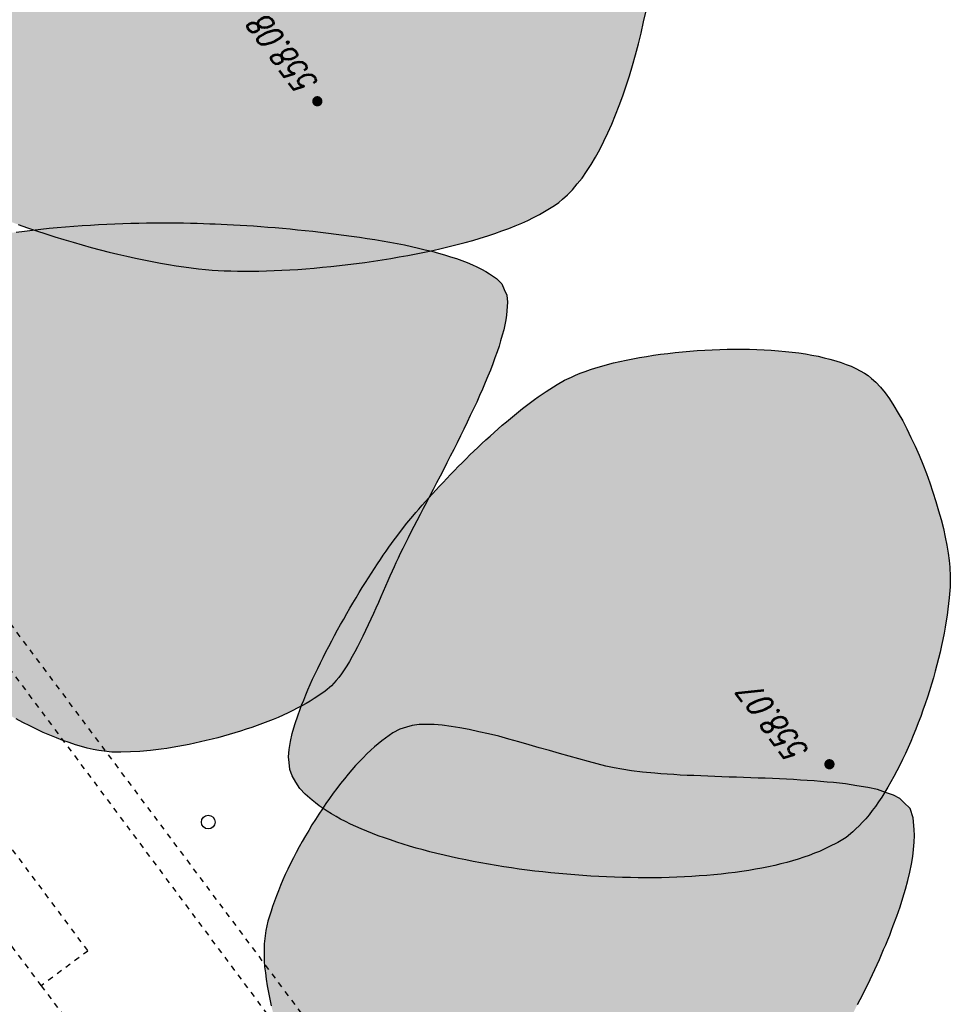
# Model space of a CAD drawing. Header units: metres. Extents: x 2 to 485, y 6 to 594.
# Tile 17 of 176: x 163 to 180, y 171 to 190. Entities that reach past the tile are written whole.
import ezdxf
from ezdxf.enums import TextEntityAlignment as Align

# ---------------------------------------------------------------- set-up
doc = ezdxf.new("R2010")
doc.units = ezdxf.units.M
doc.header["$LTSCALE"] = 0.0125
doc.linetypes.add('260241_A_bea$0$PUNKTIERT', pattern=[0.2, 0, -0.2])
for name, color, linetype in [('260241_A_bea$0$B25_EINFASS_GEPKT', 7, '260241_A_bea$0$PUNKTIERT'), ('260241_A_bea$0$B30_BEWSYM', 3, 'Continuous'), ('260241_A_bea$0$B31_BEWLIN', 3, 'Continuous'), ('260241_A_bea$0$B53_HAUPTHOEHEN', 4, 'Continuous'), ('260241_A_bea$0$B54_HOEHEN', 253, 'Continuous')]:
    doc.layers.add(name, color=color, linetype=linetype)
doc.layers.add('260241_A_bea$0$f_fill_baum', color=86, linetype='Continuous', lineweight=18)
doc.styles.add('260241_A_bea$0$ROMANS', font='ROMANS')

# ---------------------------------------------------------------- blocks, each defined once
blk = doc.blocks.new('260241_A_bea$0$HOEHENPKT_ZENTR')
at = {"const_width": 0.75}
blk.add_lwpolyline([(-0.375, 0, 1), (0.375, 0, 1)], format="xyb", close=True, dxfattribs=at)
blk = doc.blocks.new('260241_A_bea$0$Laubbaum_Stamm')
at = {"lineweight": -2}
blk.add_hatch(color=256, dxfattribs=at).paths.add_polyline_path([(0, 0.5, -1), (0, -0.5, -1)], flags=0)

msp = doc.modelspace()

# ---------------------------------------------------------------- hatches: boundary and pattern name
at = {"layer": '260241_A_bea$0$f_fill_baum'}
h = msp.add_hatch(color=256, dxfattribs=at)
h.dxf.hatch_style = 1
h.paths.add_polyline_path([(167.566, 200.47), (167.377, 200.499), (167.173, 200.507), (166.955, 200.495), (166.847, 200.49), (166.735, 200.48), (166.621, 200.465), (166.506, 200.45), (166.388, 200.431), (166.268, 200.407), (166.148, 200.383), (166.025, 200.355), (165.9, 200.323), (165.775, 200.29), (165.647, 200.253), (165.517, 200.212), (165.388, 200.171), (165.257, 200.126), (165.124, 200.078), (164.991, 200.03), (164.857, 199.979), (164.722, 199.924), (164.587, 199.869), (164.45, 199.811), (164.313, 199.749), (164.175, 199.687), (164.036, 199.622), (163.896, 199.553), (163.757, 199.485), (163.617, 199.414), (163.477, 199.34), (163.337, 199.266), (163.197, 199.19), (163.057, 199.111), (162.916, 199.031), (162.776, 198.949), (162.636, 198.864), (162.496, 198.78), (162.357, 198.694), (162.218, 198.606), (162.079, 198.517), (161.941, 198.426), (161.804, 198.333), (161.666, 198.24), (161.529, 198.144), (161.394, 198.047), (161.259, 197.95), (161.126, 197.852), (160.994, 197.752), (160.862, 197.652), (160.732, 197.55), (160.603, 197.447), (160.475, 197.344), (160.349, 197.24), (160.225, 197.135), (160.101, 197.031), (159.98, 196.925), (159.862, 196.819), (159.743, 196.712), (159.626, 196.604), (159.513, 196.495), (159.4, 196.387), (159.29, 196.279), (159.183, 196.17), (159.076, 196.061), (158.973, 195.951), (158.873, 195.841), (158.773, 195.731), (158.676, 195.62), (158.583, 195.51), (158.49, 195.4), (158.401, 195.29), (158.317, 195.18), (158.233, 195.071), (158.154, 194.962), (158.079, 194.853), (158.004, 194.744), (157.933, 194.636), (157.868, 194.528), (157.802, 194.42), (157.741, 194.313), (157.685, 194.206), (157.63, 194.1), (157.58, 193.995), (157.535, 193.891), (157.49, 193.787), (157.451, 193.684), (157.418, 193.582), (157.385, 193.481), (157.358, 193.381), (157.337, 193.282), (157.317, 193.184), (157.303, 193.088), (157.296, 192.994), (157.282, 192.822), (157.286, 192.626), (157.307, 192.412), (157.317, 192.305), (157.331, 192.193), (157.348, 192.078), (157.366, 191.963), (157.387, 191.844), (157.412, 191.722), (157.437, 191.6), (157.465, 191.476), (157.496, 191.349), (157.528, 191.223), (157.563, 191.095), (157.6, 190.966), (157.637, 190.837), (157.677, 190.707), (157.72, 190.576), (157.762, 190.445), (157.806, 190.314), (157.852, 190.183), (157.898, 190.052), (157.946, 189.922), (157.996, 189.794), (158.047, 189.666), (158.099, 189.54), (158.152, 189.416), (158.205, 189.292), (158.26, 189.17), (158.316, 189.051), (158.371, 188.932), (158.428, 188.816), (158.485, 188.704), (158.543, 188.593), (158.601, 188.486), (158.66, 188.384), (158.718, 188.281), (158.777, 188.183), (158.836, 188.091), (158.895, 187.999), (158.954, 187.913), (159.013, 187.834), (159.072, 187.755), (159.131, 187.683), (159.19, 187.619), (159.265, 187.534), (159.35, 187.45), (159.444, 187.367), (159.539, 187.285), (159.642, 187.203), (159.753, 187.122), (159.864, 187.041), (159.982, 186.961), (160.107, 186.882), (160.232, 186.803), (160.364, 186.725), (160.501, 186.649), (160.639, 186.573), (160.782, 186.499), (160.93, 186.426), (161.077, 186.353), (161.229, 186.282), (161.385, 186.212), (161.541, 186.143), (161.7, 186.076), (161.862, 186.011), (162.025, 185.946), (162.19, 185.883), (162.356, 185.823), (162.522, 185.762), (162.689, 185.704), (162.857, 185.648), (163.024, 185.592), (163.192, 185.539), (163.359, 185.488), (163.526, 185.437), (163.693, 185.389), (163.858, 185.344), (164.023, 185.3), (164.186, 185.259), (164.347, 185.221), (164.507, 185.182), (164.665, 185.147), (164.819, 185.115), (164.973, 185.083), (165.123, 185.055), (165.268, 185.031), (165.413, 185.007), (165.553, 184.986), (165.687, 184.969), (165.821, 184.952), (165.949, 184.938), (166.07, 184.93), (166.177, 184.921), (166.292, 184.915), (166.413, 184.912), (166.534, 184.909), (166.661, 184.908), (166.793, 184.909), (166.925, 184.91), (167.062, 184.914), (167.203, 184.92), (167.344, 184.925), (167.489, 184.932), (167.637, 184.942), (167.785, 184.952), (167.936, 184.965), (168.089, 184.98), (168.242, 184.994), (168.397, 185.01), (168.553, 185.029), (168.709, 185.048), (168.866, 185.069), (169.023, 185.092), (169.181, 185.115), (169.338, 185.141), (169.494, 185.169), (169.65, 185.197), (169.805, 185.227), (169.957, 185.259), (170.109, 185.29), (170.259, 185.323), (170.406, 185.359), (170.553, 185.395), (170.697, 185.433), (170.836, 185.473), (170.976, 185.513), (171.112, 185.555), (171.242, 185.6), (171.372, 185.644), (171.496, 185.69), (171.614, 185.738), (171.733, 185.787), (171.846, 185.838), (171.951, 185.891), (172.056, 185.943), (172.153, 185.998), (172.242, 186.054), (172.33, 186.11), (172.41, 186.168), (172.482, 186.229), (172.573, 186.306), (172.663, 186.399), (172.75, 186.505), (172.837, 186.612), (172.921, 186.731), (173.002, 186.862), (173.083, 186.993), (173.161, 187.135), (173.236, 187.287), (173.31, 187.438), (173.381, 187.599), (173.449, 187.768), (173.517, 187.938), (173.582, 188.116), (173.644, 188.3), (173.705, 188.484), (173.762, 188.675), (173.815, 188.87), (173.869, 189.066), (173.919, 189.266), (173.964, 189.47), (174.01, 189.674), (174.052, 189.881), (174.09, 190.09), (174.128, 190.299), (174.161, 190.509), (174.19, 190.719), (174.219, 190.929), (174.243, 191.139), (174.262, 191.347), (174.282, 191.555), (174.297, 191.762), (174.308, 191.965), (174.319, 192.169), (174.325, 192.37), (174.326, 192.566), (174.326, 192.761), (174.321, 192.952), (174.311, 193.136), (174.302, 193.32), (174.288, 193.498), (174.268, 193.668), (174.248, 193.837), (174.222, 193.998), (174.191, 194.15), (174.159, 194.301), (174.122, 194.442), (174.079, 194.573), (174.035, 194.707), (173.979, 194.846), (173.912, 194.989), (173.846, 195.133), (173.769, 195.281), (173.683, 195.432), (173.64, 195.507), (173.594, 195.582), (173.546, 195.658), (173.498, 195.735), (173.448, 195.812), (173.396, 195.89), (173.344, 195.968), (173.29, 196.046), (173.234, 196.124), (173.177, 196.202), (173.118, 196.28), (173.057, 196.358), (172.997, 196.437), (172.935, 196.516), (172.871, 196.595), (172.808, 196.674), (172.743, 196.753), (172.677, 196.832), (172.611, 196.911), (172.543, 196.99), (172.473, 197.068), (172.403, 197.146), (172.332, 197.224), (172.259, 197.301), (172.187, 197.379), (172.113, 197.457), (172.039, 197.534), (171.964, 197.611), (171.888, 197.687), (171.811, 197.763), (171.734, 197.839), (171.656, 197.914), (171.578, 197.989), (171.5, 198.064), (171.421, 198.138), (171.342, 198.211), (171.262, 198.284), (171.181, 198.356), (171.1, 198.426), (171.019, 198.497), (170.938, 198.567), (170.856, 198.636), (170.774, 198.705), (170.691, 198.772), (170.608, 198.838), (170.525, 198.904), (170.442, 198.969), (170.359, 199.032), (170.276, 199.096), (170.193, 199.158), (170.11, 199.219), (170.027, 199.279), (169.943, 199.338), (169.86, 199.395), (169.777, 199.452), (169.694, 199.508), (169.612, 199.562), (169.53, 199.616), (169.448, 199.668), (169.367, 199.718), (169.285, 199.768), (169.204, 199.816), (169.123, 199.862), (169.042, 199.908), (168.962, 199.952), (168.882, 199.993), (168.724, 200.076), (168.569, 200.15), (168.418, 200.214), (168.266, 200.278), (168.118, 200.332), (167.976, 200.375), (167.834, 200.418), (167.697, 200.45)])
h = msp.add_hatch(color=256, dxfattribs=at)
h.dxf.hatch_style = 1
h.paths.add_polyline_path([(166.027, 185.778), (166.127, 185.774), (166.234, 185.769), (166.347, 185.763), (166.461, 185.758), (166.581, 185.752), (166.705, 185.744), (166.829, 185.736), (166.958, 185.727), (167.09, 185.717), (167.222, 185.706), (167.357, 185.694), (167.494, 185.681), (167.632, 185.668), (167.772, 185.654), (167.913, 185.639), (168.054, 185.623), (168.196, 185.606), (168.338, 185.588), (168.48, 185.57), (168.622, 185.55), (168.763, 185.529), (168.904, 185.509), (169.044, 185.487), (169.182, 185.464), (169.319, 185.44), (169.454, 185.415), (169.586, 185.388), (169.717, 185.361), (169.844, 185.332), (169.967, 185.302), (170.09, 185.272), (170.208, 185.24), (170.32, 185.207), (170.432, 185.174), (170.539, 185.139), (170.639, 185.103), (170.738, 185.066), (170.83, 185.027), (170.914, 184.986), (170.998, 184.946), (171.074, 184.904), (171.141, 184.86), (171.273, 184.772), (171.368, 184.676), (171.415, 184.573), (171.462, 184.472), (171.476, 184.339), (171.463, 184.181), (171.456, 184.102), (171.442, 184.016), (171.422, 183.925), (171.403, 183.834), (171.378, 183.738), (171.348, 183.637), (171.318, 183.536), (171.283, 183.431), (171.243, 183.322), (171.204, 183.213), (171.161, 183.1), (171.114, 182.985), (171.067, 182.87), (171.016, 182.752), (170.963, 182.632), (170.909, 182.511), (170.852, 182.389), (170.793, 182.266), (170.735, 182.143), (170.675, 182.019), (170.613, 181.894), (170.552, 181.77), (170.49, 181.646), (170.427, 181.523), (170.364, 181.399), (170.301, 181.276), (170.239, 181.155), (170.176, 181.033), (170.113, 180.913), (170.052, 180.796), (169.991, 180.679), (169.932, 180.565), (169.874, 180.454), (169.816, 180.343), (169.76, 180.235), (169.707, 180.132), (169.654, 180.029), (169.604, 179.93), (169.558, 179.836), (169.512, 179.743), (169.47, 179.655), (169.432, 179.574), (169.398, 179.499), (169.361, 179.417), (169.322, 179.329), (169.283, 179.24), (169.241, 179.145), (169.198, 179.047), (169.155, 178.949), (169.11, 178.848), (169.064, 178.745), (169.019, 178.643), (168.972, 178.539), (168.924, 178.437), (168.876, 178.334), (168.827, 178.233), (168.778, 178.135), (168.729, 178.038), (168.68, 177.944), (168.631, 177.856), (168.582, 177.768), (168.533, 177.686), (168.484, 177.613), (168.435, 177.54), (168.386, 177.475), (168.34, 177.421), (168.253, 177.323), (168.14, 177.227), (168.005, 177.135), (167.937, 177.088), (167.864, 177.042), (167.787, 176.997), (167.71, 176.953), (167.628, 176.91), (167.543, 176.868), (167.458, 176.826), (167.369, 176.785), (167.276, 176.745), (167.184, 176.706), (167.089, 176.668), (166.992, 176.632), (166.894, 176.596), (166.794, 176.561), (166.693, 176.527), (166.591, 176.493), (166.487, 176.461), (166.383, 176.431), (166.279, 176.401), (166.174, 176.372), (166.068, 176.345), (165.963, 176.319), (165.858, 176.295), (165.754, 176.273), (165.649, 176.25), (165.545, 176.23), (165.443, 176.212), (165.34, 176.193), (165.238, 176.177), (165.138, 176.163), (164.939, 176.136), (164.749, 176.118), (164.573, 176.111), (164.397, 176.105), (164.236, 176.11), (164.096, 176.128), (163.996, 176.138), (163.893, 176.157), (163.785, 176.183), (163.678, 176.21), (163.567, 176.243), (163.453, 176.283), (163.338, 176.322), (163.22, 176.368), (163.1, 176.419), (162.98, 176.47), (162.857, 176.526), (162.733, 176.587), (162.609, 176.649), (162.484, 176.716), (162.359, 176.788), (162.233, 176.859), (162.106, 176.935), (161.98, 177.014), (161.854, 177.093), (161.729, 177.176), (161.605, 177.262), (161.481, 177.349), (161.358, 177.439), (161.238, 177.532), (161.117, 177.624), (160.999, 177.719), (160.883, 177.816), (160.767, 177.912), (160.654, 178.01), (160.545, 178.109), (160.436, 178.209), (160.331, 178.31), (160.231, 178.411), (160.132, 178.513), (160.037, 178.616), (159.948, 178.719), (159.858, 178.821), (159.774, 178.923), (159.697, 179.024), (159.62, 179.126), (159.55, 179.227), (159.487, 179.327), (159.424, 179.427), (159.368, 179.525), (159.321, 179.622), (159.273, 179.718), (159.233, 179.812), (159.203, 179.904), (159.157, 180.048), (159.123, 180.218), (159.1, 180.407), (159.076, 180.595), (159.064, 180.802), (159.062, 181.021), (159.061, 181.131), (159.063, 181.243), (159.068, 181.358), (159.072, 181.472), (159.078, 181.588), (159.087, 181.705), (159.096, 181.823), (159.107, 181.942), (159.12, 182.061), (159.134, 182.18), (159.15, 182.299), (159.168, 182.418), (159.186, 182.537), (159.206, 182.655), (159.228, 182.771), (159.249, 182.887), (159.273, 183.002), (159.298, 183.114), (159.323, 183.226), (159.35, 183.336), (159.379, 183.442), (159.409, 183.549), (159.44, 183.653), (159.473, 183.752), (159.505, 183.851), (159.539, 183.945), (159.574, 184.034), (159.61, 184.124), (159.647, 184.209), (159.686, 184.287), (159.762, 184.443), (159.844, 184.575), (159.93, 184.676), (159.985, 184.741), (160.05, 184.802), (160.124, 184.86), (160.199, 184.918), (160.283, 184.973), (160.374, 185.025), (160.465, 185.077), (160.563, 185.125), (160.668, 185.17), (160.773, 185.215), (160.885, 185.257), (161.003, 185.296), (161.121, 185.336), (161.245, 185.373), (161.374, 185.407), (161.503, 185.44), (161.636, 185.471), (161.773, 185.499), (161.91, 185.528), (162.051, 185.554), (162.195, 185.577), (162.339, 185.601), (162.486, 185.623), (162.635, 185.643), (162.784, 185.662), (162.934, 185.679), (163.085, 185.694), (163.236, 185.709), (163.388, 185.722), (163.539, 185.733), (163.69, 185.744), (163.841, 185.753), (163.991, 185.761), (164.142, 185.769), (164.291, 185.776), (164.438, 185.781), (164.584, 185.786), (164.728, 185.789), (164.869, 185.791), (165.011, 185.793), (165.15, 185.794), (165.284, 185.794), (165.418, 185.794), (165.547, 185.792), (165.671, 185.79), (165.795, 185.787), (165.914, 185.783)])
h = msp.add_hatch(color=256, dxfattribs=at)
h.dxf.hatch_style = 1
h.paths.add_polyline_path([(172.641, 182.971), (172.718, 183.008), (172.804, 183.043), (172.897, 183.076), (172.991, 183.11), (173.091, 183.142), (173.197, 183.172), (173.303, 183.202), (173.414, 183.23), (173.53, 183.256), (173.646, 183.282), (173.767, 183.306), (173.891, 183.328), (174.016, 183.35), (174.144, 183.37), (174.275, 183.388), (174.405, 183.405), (174.538, 183.42), (174.673, 183.433), (174.808, 183.446), (174.944, 183.456), (175.081, 183.464), (175.219, 183.472), (175.357, 183.478), (175.494, 183.481), (175.631, 183.484), (175.767, 183.484), (175.902, 183.481), (176.036, 183.477), (176.169, 183.471), (176.299, 183.462), (176.429, 183.453), (176.557, 183.441), (176.681, 183.426), (176.805, 183.412), (176.926, 183.394), (177.042, 183.373), (177.157, 183.351), (177.268, 183.326), (177.373, 183.298), (177.478, 183.27), (177.577, 183.239), (177.67, 183.204), (177.762, 183.169), (177.847, 183.13), (177.925, 183.087), (178.002, 183.044), (178.071, 182.997), (178.132, 182.946), (178.214, 182.877), (178.297, 182.787), (178.38, 182.68), (178.462, 182.572), (178.543, 182.447), (178.623, 182.31), (178.703, 182.173), (178.781, 182.023), (178.855, 181.866), (178.93, 181.709), (179.002, 181.544), (179.069, 181.376), (179.136, 181.207), (179.198, 181.035), (179.254, 180.865), (179.31, 180.695), (179.361, 180.526), (179.404, 180.363), (179.447, 180.2), (179.483, 180.043), (179.51, 179.896), (179.536, 179.749), (179.554, 179.612), (179.563, 179.49), (179.574, 179.323), (179.57, 179.135), (179.553, 178.932), (179.544, 178.83), (179.531, 178.725), (179.515, 178.617), (179.5, 178.509), (179.481, 178.398), (179.459, 178.285), (179.437, 178.172), (179.413, 178.057), (179.386, 177.94), (179.359, 177.824), (179.329, 177.706), (179.297, 177.588), (179.265, 177.47), (179.23, 177.351), (179.193, 177.233), (179.156, 177.114), (179.116, 176.995), (179.074, 176.877), (179.032, 176.759), (178.988, 176.642), (178.942, 176.527), (178.897, 176.413), (178.85, 176.301), (178.801, 176.191), (178.752, 176.081), (178.701, 175.973), (178.649, 175.869), (178.596, 175.764), (178.542, 175.662), (178.487, 175.565), (178.432, 175.468), (178.376, 175.375), (178.32, 175.287), (178.263, 175.199), (178.205, 175.116), (178.146, 175.039), (178.087, 174.962), (178.028, 174.89), (177.968, 174.825), (177.908, 174.761), (177.848, 174.703), (177.789, 174.652), (177.666, 174.549), (177.519, 174.456), (177.352, 174.373), (177.269, 174.332), (177.181, 174.293), (177.088, 174.257), (176.994, 174.22), (176.896, 174.185), (176.793, 174.153), (176.69, 174.121), (176.583, 174.092), (176.472, 174.065), (176.361, 174.037), (176.246, 174.011), (176.127, 173.988), (176.009, 173.965), (175.887, 173.944), (175.762, 173.926), (175.638, 173.908), (175.51, 173.892), (175.38, 173.878), (175.25, 173.864), (175.117, 173.853), (174.982, 173.844), (174.847, 173.834), (174.709, 173.826), (174.57, 173.82), (174.431, 173.814), (174.291, 173.811), (174.149, 173.81), (174.008, 173.809), (173.865, 173.81), (173.721, 173.813), (173.577, 173.815), (173.432, 173.819), (173.286, 173.825), (173.141, 173.832), (172.995, 173.841), (172.849, 173.852), (172.703, 173.862), (172.557, 173.874), (172.412, 173.888), (172.266, 173.901), (172.121, 173.916), (171.976, 173.933), (171.832, 173.951), (171.689, 173.97), (171.547, 173.991), (171.404, 174.012), (171.263, 174.034), (171.124, 174.058), (170.985, 174.082), (170.847, 174.108), (170.712, 174.135), (170.577, 174.163), (170.444, 174.193), (170.314, 174.224), (170.183, 174.254), (170.055, 174.286), (169.93, 174.32), (169.805, 174.354), (169.683, 174.389), (169.565, 174.426), (169.447, 174.463), (169.332, 174.501), (169.221, 174.541), (169.109, 174.58), (169.001, 174.62), (168.898, 174.662), (168.795, 174.704), (168.696, 174.748), (168.602, 174.793), (168.509, 174.838), (168.42, 174.884), (168.336, 174.932), (168.252, 174.98), (168.173, 175.029), (168.1, 175.079), (168.027, 175.129), (167.959, 175.18), (167.897, 175.232), (167.774, 175.337), (167.675, 175.446), (167.603, 175.56), (167.532, 175.674), (167.488, 175.793), (167.477, 175.916), (167.465, 176.024), (167.476, 176.154), (167.505, 176.301), (167.534, 176.448), (167.581, 176.612), (167.642, 176.788), (167.673, 176.876), (167.707, 176.967), (167.745, 177.061), (167.782, 177.154), (167.822, 177.249), (167.865, 177.346), (167.908, 177.443), (167.954, 177.541), (168.002, 177.641), (168.05, 177.741), (168.1, 177.842), (168.152, 177.943), (168.204, 178.044), (168.257, 178.145), (168.311, 178.245), (168.365, 178.345), (168.42, 178.445), (168.476, 178.544), (168.532, 178.643), (168.588, 178.74), (168.645, 178.836), (168.702, 178.932), (168.76, 179.027), (168.817, 179.119), (168.873, 179.21), (168.929, 179.299), (168.984, 179.385), (169.04, 179.471), (169.095, 179.554), (169.148, 179.633), (169.201, 179.712), (169.253, 179.787), (169.303, 179.858), (169.353, 179.928), (169.401, 179.994), (169.447, 180.055), (169.533, 180.17), (169.632, 180.295), (169.742, 180.426), (169.796, 180.491), (169.853, 180.557), (169.912, 180.625), (169.972, 180.693), (170.034, 180.763), (170.098, 180.833), (170.162, 180.903), (170.227, 180.974), (170.294, 181.045), (170.362, 181.117), (170.431, 181.189), (170.501, 181.261), (170.571, 181.333), (170.642, 181.404), (170.714, 181.475), (170.786, 181.546), (170.859, 181.616), (170.932, 181.685), (171.005, 181.754), (171.079, 181.823), (171.153, 181.89), (171.228, 181.958), (171.303, 182.024), (171.378, 182.089), (171.453, 182.153), (171.527, 182.216), (171.601, 182.276), (171.675, 182.336), (171.748, 182.394), (171.82, 182.449), (171.893, 182.505), (171.966, 182.558), (172.037, 182.608), (172.108, 182.658), (172.178, 182.705), (172.246, 182.749), (172.384, 182.838), (172.516, 182.913)])
h = msp.add_hatch(color=256, dxfattribs=at)
h.dxf.hatch_style = 1
h.paths.add_polyline_path([(169.533, 167.469), (169.609, 167.427), (169.693, 167.389), (169.784, 167.356), (169.876, 167.323), (169.975, 167.295), (170.08, 167.271), (170.185, 167.247), (170.296, 167.227), (170.412, 167.211), (170.528, 167.194), (170.649, 167.182), (170.774, 167.173), (170.9, 167.165), (171.031, 167.161), (171.165, 167.161), (171.298, 167.16), (171.434, 167.163), (171.573, 167.169), (171.712, 167.176), (171.853, 167.186), (171.995, 167.2), (172.138, 167.214), (172.282, 167.231), (172.427, 167.252), (172.571, 167.272), (172.716, 167.296), (172.86, 167.322), (173.003, 167.348), (173.145, 167.377), (173.286, 167.409), (173.427, 167.441), (173.567, 167.476), (173.704, 167.513), (173.841, 167.551), (173.975, 167.592), (174.106, 167.635), (174.236, 167.678), (174.363, 167.723), (174.485, 167.77), (174.607, 167.818), (174.724, 167.868), (174.836, 167.92), (174.947, 167.972), (175.053, 168.026), (175.152, 168.082), (175.25, 168.138), (175.341, 168.196), (175.425, 168.256), (175.534, 168.332), (175.645, 168.423), (175.758, 168.527), (175.872, 168.631), (175.988, 168.747), (176.104, 168.873), (176.162, 168.936), (176.22, 169.001), (176.278, 169.069), (176.336, 169.137), (176.395, 169.207), (176.454, 169.28), (176.512, 169.352), (176.57, 169.427), (176.628, 169.503), (176.686, 169.579), (176.744, 169.657), (176.801, 169.736), (176.858, 169.816), (176.915, 169.897), (176.972, 169.98), (177.029, 170.063), (177.086, 170.148), (177.142, 170.234), (177.198, 170.32), (177.254, 170.407), (177.309, 170.495), (177.363, 170.582), (177.417, 170.671), (177.47, 170.76), (177.523, 170.85), (177.576, 170.94), (177.628, 171.031), (177.679, 171.122), (177.729, 171.213), (177.778, 171.305), (177.828, 171.397), (177.876, 171.489), (177.923, 171.581), (177.971, 171.673), (178.018, 171.766), (178.063, 171.858), (178.108, 171.95), (178.151, 172.041), (178.193, 172.132), (178.236, 172.224), (178.277, 172.315), (178.316, 172.405), (178.355, 172.495), (178.393, 172.585), (178.429, 172.674), (178.465, 172.762), (178.499, 172.85), (178.531, 172.936), (178.596, 173.109), (178.654, 173.278), (178.704, 173.441), (178.755, 173.604), (178.798, 173.761), (178.831, 173.91), (178.864, 174.058), (178.887, 174.198), (178.9, 174.329), (178.914, 174.46), (178.918, 174.581), (178.911, 174.69), (178.896, 174.907), (178.837, 175.077), (178.725, 175.186), (178.65, 175.259), (178.535, 175.32), (178.389, 175.371), (178.242, 175.422), (178.064, 175.462), (177.863, 175.494), (177.763, 175.511), (177.657, 175.526), (177.546, 175.539), (177.435, 175.551), (177.319, 175.562), (177.2, 175.571), (177.081, 175.581), (176.958, 175.589), (176.832, 175.597), (176.707, 175.605), (176.579, 175.612), (176.45, 175.618), (176.32, 175.624), (176.189, 175.63), (176.057, 175.635), (175.925, 175.64), (175.792, 175.644), (175.66, 175.648), (175.528, 175.652), (175.397, 175.656), (175.267, 175.661), (175.137, 175.666), (175.009, 175.672), (174.884, 175.678), (174.758, 175.684), (174.634, 175.69), (174.514, 175.697), (174.395, 175.705), (174.279, 175.713), (174.168, 175.723), (173.945, 175.741), (173.74, 175.764), (173.563, 175.796), (173.425, 175.82), (173.274, 175.854), (173.113, 175.895), (172.952, 175.936), (172.78, 175.983), (172.602, 176.033), (172.425, 176.083), (172.241, 176.137), (172.055, 176.19), (171.87, 176.244), (171.683, 176.298), (171.498, 176.348), (171.312, 176.398), (171.128, 176.444), (170.95, 176.483), (170.773, 176.523), (170.602, 176.556), (170.441, 176.579), (170.28, 176.602), (170.129, 176.614), (169.992, 176.613), (169.854, 176.612), (169.731, 176.597), (169.627, 176.565), (169.505, 176.529), (169.376, 176.46), (169.243, 176.365), (169.176, 176.317), (169.108, 176.263), (169.039, 176.203), (168.971, 176.143), (168.902, 176.077), (168.833, 176.007), (168.764, 175.937), (168.694, 175.862), (168.625, 175.782), (168.556, 175.703), (168.488, 175.62), (168.42, 175.533), (168.352, 175.446), (168.284, 175.355), (168.218, 175.262), (168.151, 175.169), (168.086, 175.073), (168.022, 174.975), (167.958, 174.877), (167.896, 174.778), (167.836, 174.677), (167.776, 174.577), (167.718, 174.476), (167.663, 174.375), (167.608, 174.274), (167.555, 174.172), (167.505, 174.071), (167.455, 173.97), (167.408, 173.869), (167.364, 173.769), (167.321, 173.67), (167.281, 173.572), (167.245, 173.477), (167.208, 173.381), (167.175, 173.287), (167.147, 173.196), (167.091, 173.016), (167.053, 172.847), (167.035, 172.697), (167.024, 172.603), (167.019, 172.503), (167.02, 172.397), (167.022, 172.292), (167.03, 172.182), (167.044, 172.068), (167.057, 171.954), (167.076, 171.835), (167.1, 171.713), (167.123, 171.591), (167.152, 171.466), (167.185, 171.338), (167.219, 171.211), (167.257, 171.081), (167.299, 170.95), (167.341, 170.819), (167.387, 170.687), (167.436, 170.554), (167.486, 170.422), (167.539, 170.289), (167.596, 170.157), (167.653, 170.026), (167.713, 169.895), (167.776, 169.766), (167.839, 169.637), (167.904, 169.509), (167.971, 169.384), (168.038, 169.258), (168.107, 169.135), (168.178, 169.016), (168.249, 168.897), (168.321, 168.781), (168.395, 168.67), (168.469, 168.559), (168.545, 168.453), (168.621, 168.352), (168.697, 168.251), (168.773, 168.155), (168.85, 168.066), (168.927, 167.978), (169.004, 167.896), (169.081, 167.821), (169.158, 167.746), (169.234, 167.679), (169.31, 167.62), (169.385, 167.561), (169.46, 167.51)])

# ---------------------------------------------------------------- linework, layer by layer
at = {"color": 252, "lineweight": -2}
msp.add_circle((165.999, 174.828), 0.125, dxfattribs=at)
at = {"layer": '260241_A_bea$0$B25_EINFASS_GEPKT', "color": 7, "linetype": '260241_A_bea$0$PUNKTIERT', "ltscale": 0.5}
for p, q in [((177.161, 158.673), (160.91, 180.428)), ((170.909, 166.184), (160.509, 180.129)), ((158.948, 178.972), (163.794, 172.469)), ((158.093, 178.324), (162.941, 171.833)), ((163.794, 172.469), (162.941, 171.833)), ((162.941, 171.833), (163.475, 171.124))]:
    msp.add_line(p, q, dxfattribs=at)
at = {"layer": '260241_A_bea$0$B31_BEWLIN', "linetype": 'Continuous'}
for points in [[(162.522, 185.762), (162.689, 185.704), (162.857, 185.648), (163.024, 185.592), (163.192, 185.539), (163.359, 185.488), (163.526, 185.437), (163.693, 185.389), (163.858, 185.344), (164.023, 185.3), (164.186, 185.259), (164.347, 185.221), (164.507, 185.182), (164.665, 185.147), (164.819, 185.115), (164.973, 185.083), (165.123, 185.055), (165.268, 185.031), (165.413, 185.007), (165.553, 184.986), (165.687, 184.969), (165.821, 184.952), (165.949, 184.938), (166.07, 184.93), (166.177, 184.921), (166.292, 184.915), (166.413, 184.912), (166.534, 184.909), (166.661, 184.908), (166.793, 184.909), (166.925, 184.91), (167.062, 184.914), (167.203, 184.92), (167.344, 184.925), (167.489, 184.932), (167.637, 184.942), (167.785, 184.952), (167.936, 184.965), (168.089, 184.98), (168.242, 184.994), (168.397, 185.01), (168.553, 185.029), (168.709, 185.048), (168.866, 185.069), (169.023, 185.092), (169.181, 185.115), (169.338, 185.141), (169.494, 185.169), (169.65, 185.197), (169.805, 185.227), (169.957, 185.259), (170.109, 185.29), (170.259, 185.323), (170.406, 185.359), (170.553, 185.395), (170.697, 185.433), (170.836, 185.473), (170.976, 185.513), (171.112, 185.555), (171.242, 185.6), (171.372, 185.644), (171.496, 185.69), (171.614, 185.738), (171.733, 185.787), (171.846, 185.838), (171.951, 185.891), (172.056, 185.943), (172.153, 185.998), (172.242, 186.054), (172.33, 186.11), (172.41, 186.168), (172.482, 186.229), (172.573, 186.306), (172.663, 186.399), (172.75, 186.505), (172.837, 186.612), (172.921, 186.731), (173.002, 186.862), (173.083, 186.993), (173.161, 187.135), (173.236, 187.287), (173.31, 187.438), (173.381, 187.599), (173.449, 187.768), (173.517, 187.938), (173.582, 188.116), (173.644, 188.3), (173.705, 188.484), (173.762, 188.675), (173.815, 188.87), (173.869, 189.066), (173.919, 189.266), (173.964, 189.47), (174.01, 189.674)], [(162.486, 185.623), (162.635, 185.643), (162.784, 185.662), (162.934, 185.679), (163.085, 185.694), (163.236, 185.709), (163.388, 185.722), (163.539, 185.733), (163.69, 185.744), (163.841, 185.753), (163.991, 185.761), (164.142, 185.769), (164.291, 185.776), (164.438, 185.781), (164.584, 185.786), (164.728, 185.789), (164.869, 185.791), (165.011, 185.793), (165.15, 185.794), (165.284, 185.794), (165.418, 185.794), (165.547, 185.792), (165.671, 185.79), (165.795, 185.787), (165.914, 185.783), (166.027, 185.778), (166.027, 185.778), (166.127, 185.774), (166.234, 185.769), (166.347, 185.763), (166.461, 185.758), (166.581, 185.752), (166.705, 185.744), (166.829, 185.736), (166.958, 185.727), (167.09, 185.717), (167.222, 185.706), (167.357, 185.694), (167.494, 185.681), (167.632, 185.668), (167.772, 185.654), (167.913, 185.639), (168.054, 185.623), (168.196, 185.606), (168.338, 185.588), (168.48, 185.57), (168.622, 185.55), (168.763, 185.529), (168.904, 185.509), (169.044, 185.487), (169.182, 185.464), (169.319, 185.44), (169.454, 185.415), (169.586, 185.388), (169.717, 185.361), (169.844, 185.332), (169.967, 185.302), (170.09, 185.272), (170.208, 185.24), (170.32, 185.207), (170.432, 185.174), (170.539, 185.139), (170.639, 185.103), (170.738, 185.066), (170.83, 185.027), (170.914, 184.986), (170.998, 184.946), (171.074, 184.904), (171.141, 184.86), (171.273, 184.772), (171.368, 184.676), (171.415, 184.573), (171.462, 184.472), (171.476, 184.339), (171.463, 184.181), (171.456, 184.102), (171.442, 184.016), (171.422, 183.925), (171.403, 183.834), (171.378, 183.738), (171.348, 183.637), (171.318, 183.536), (171.283, 183.431), (171.243, 183.322), (171.204, 183.213), (171.161, 183.1), (171.114, 182.985), (171.067, 182.87), (171.016, 182.752), (170.963, 182.632), (170.909, 182.511), (170.852, 182.389), (170.793, 182.266), (170.735, 182.143), (170.675, 182.019), (170.613, 181.894), (170.552, 181.77), (170.49, 181.646), (170.427, 181.523), (170.364, 181.399), (170.301, 181.276), (170.239, 181.155), (170.176, 181.033), (170.113, 180.913), (170.052, 180.796), (169.991, 180.679), (169.932, 180.565), (169.874, 180.454), (169.816, 180.343), (169.76, 180.235), (169.707, 180.132), (169.654, 180.029), (169.604, 179.93), (169.558, 179.836), (169.512, 179.743), (169.47, 179.655), (169.432, 179.574), (169.398, 179.499), (169.361, 179.417), (169.322, 179.329), (169.283, 179.24), (169.241, 179.145), (169.198, 179.047), (169.155, 178.949), (169.11, 178.848), (169.064, 178.745), (169.019, 178.643), (168.972, 178.539), (168.924, 178.437), (168.876, 178.334), (168.827, 178.233), (168.778, 178.135), (168.729, 178.038), (168.68, 177.944), (168.631, 177.856), (168.582, 177.768), (168.533, 177.686), (168.484, 177.613), (168.435, 177.54), (168.386, 177.475), (168.34, 177.421), (168.253, 177.323), (168.14, 177.227), (168.005, 177.135), (167.937, 177.088), (167.864, 177.042), (167.787, 176.997), (167.71, 176.953), (167.628, 176.91), (167.543, 176.868), (167.458, 176.826), (167.369, 176.785), (167.276, 176.745), (167.184, 176.706), (167.089, 176.668), (166.992, 176.632), (166.894, 176.596), (166.794, 176.561), (166.693, 176.527), (166.591, 176.493), (166.487, 176.461), (166.383, 176.431), (166.279, 176.401), (166.174, 176.372), (166.068, 176.345), (165.963, 176.319), (165.858, 176.295), (165.754, 176.273), (165.649, 176.25), (165.545, 176.23), (165.443, 176.212), (165.34, 176.193), (165.238, 176.177), (165.138, 176.163), (164.939, 176.136), (164.749, 176.118), (164.573, 176.111), (164.397, 176.105), (164.236, 176.11), (164.096, 176.128), (163.996, 176.138), (163.893, 176.157), (163.785, 176.183), (163.678, 176.21), (163.567, 176.243), (163.453, 176.283), (163.338, 176.322), (163.22, 176.368), (163.1, 176.419), (162.98, 176.47), (162.857, 176.526), (162.733, 176.587), (162.609, 176.649), (162.484, 176.716)], [(177.876, 171.489), (177.923, 171.581), (177.971, 171.673), (178.018, 171.766), (178.063, 171.858), (178.108, 171.95), (178.151, 172.041), (178.193, 172.132), (178.236, 172.224), (178.277, 172.315), (178.316, 172.405), (178.355, 172.495), (178.393, 172.585), (178.429, 172.674), (178.465, 172.762), (178.499, 172.85), (178.531, 172.936), (178.596, 173.109), (178.654, 173.278), (178.704, 173.441), (178.755, 173.604), (178.798, 173.761), (178.831, 173.91), (178.864, 174.058), (178.887, 174.198), (178.9, 174.329), (178.914, 174.46), (178.918, 174.581), (178.911, 174.69), (178.896, 174.907), (178.837, 175.077), (178.725, 175.186), (178.65, 175.259), (178.535, 175.32), (178.389, 175.371), (178.242, 175.422), (178.064, 175.462), (177.863, 175.494), (177.763, 175.511), (177.657, 175.526), (177.546, 175.539), (177.435, 175.551), (177.319, 175.562), (177.2, 175.571), (177.081, 175.581), (176.958, 175.589), (176.832, 175.597), (176.707, 175.605), (176.579, 175.612), (176.45, 175.618), (176.32, 175.624), (176.189, 175.63), (176.057, 175.635), (175.925, 175.64), (175.792, 175.644), (175.66, 175.648), (175.528, 175.652), (175.397, 175.656), (175.267, 175.661), (175.137, 175.666), (175.009, 175.672), (174.884, 175.678), (174.758, 175.684), (174.634, 175.69), (174.514, 175.697), (174.395, 175.705), (174.279, 175.713), (174.168, 175.723), (173.945, 175.741), (173.74, 175.764), (173.563, 175.796), (173.425, 175.82), (173.274, 175.854), (173.113, 175.895), (172.952, 175.936), (172.78, 175.983), (172.602, 176.033), (172.425, 176.083), (172.241, 176.137), (172.055, 176.19), (171.87, 176.244), (171.683, 176.298), (171.498, 176.348), (171.312, 176.398), (171.128, 176.444), (170.95, 176.483), (170.773, 176.523), (170.602, 176.556), (170.441, 176.579), (170.28, 176.602), (170.129, 176.614), (169.992, 176.613), (169.854, 176.612), (169.731, 176.597), (169.627, 176.565), (169.505, 176.529), (169.376, 176.46), (169.243, 176.365), (169.176, 176.317), (169.108, 176.263), (169.039, 176.203), (168.971, 176.143), (168.902, 176.077), (168.833, 176.007), (168.764, 175.937), (168.694, 175.862), (168.625, 175.782), (168.556, 175.703), (168.488, 175.62), (168.42, 175.533), (168.352, 175.446), (168.284, 175.355), (168.218, 175.262), (168.151, 175.169), (168.086, 175.073), (168.022, 174.975), (167.958, 174.877), (167.896, 174.778), (167.836, 174.677), (167.776, 174.577), (167.718, 174.476), (167.663, 174.375), (167.608, 174.274), (167.555, 174.172), (167.505, 174.071), (167.455, 173.97), (167.408, 173.869), (167.364, 173.769), (167.321, 173.67), (167.281, 173.572), (167.245, 173.477), (167.208, 173.381), (167.175, 173.287), (167.147, 173.196), (167.091, 173.016), (167.053, 172.847), (167.035, 172.697), (167.024, 172.603), (167.019, 172.503), (167.02, 172.397), (167.022, 172.292), (167.03, 172.182), (167.044, 172.068), (167.057, 171.954), (167.076, 171.835), (167.1, 171.713), (167.123, 171.591), (167.152, 171.466)]]:
    msp.add_lwpolyline(points, dxfattribs=at)
msp.add_lwpolyline([(172.641, 182.971), (172.718, 183.008), (172.804, 183.043), (172.897, 183.076), (172.991, 183.11), (173.091, 183.142), (173.197, 183.172), (173.303, 183.202), (173.414, 183.23), (173.53, 183.256), (173.646, 183.282), (173.767, 183.306), (173.891, 183.328), (174.016, 183.35), (174.144, 183.37), (174.275, 183.388), (174.405, 183.405), (174.538, 183.42), (174.673, 183.433), (174.808, 183.446), (174.944, 183.456), (175.081, 183.464), (175.219, 183.472), (175.357, 183.478), (175.494, 183.481), (175.631, 183.484), (175.767, 183.484), (175.902, 183.481), (176.036, 183.477), (176.169, 183.471), (176.299, 183.462), (176.429, 183.453), (176.557, 183.441), (176.681, 183.426), (176.805, 183.412), (176.926, 183.394), (177.042, 183.373), (177.157, 183.351), (177.268, 183.326), (177.373, 183.298), (177.478, 183.27), (177.577, 183.239), (177.67, 183.204), (177.762, 183.169), (177.847, 183.13), (177.925, 183.087), (178.002, 183.044), (178.071, 182.997), (178.132, 182.946), (178.214, 182.877), (178.297, 182.787), (178.38, 182.68), (178.462, 182.572), (178.543, 182.447), (178.623, 182.31), (178.703, 182.173), (178.781, 182.023), (178.855, 181.866), (178.93, 181.709), (179.002, 181.544), (179.069, 181.376), (179.136, 181.207), (179.198, 181.035), (179.254, 180.865), (179.31, 180.695), (179.361, 180.526), (179.404, 180.363), (179.447, 180.2), (179.483, 180.043), (179.51, 179.896), (179.536, 179.749), (179.554, 179.612), (179.563, 179.49), (179.574, 179.323), (179.57, 179.135), (179.553, 178.932), (179.544, 178.83), (179.531, 178.725), (179.515, 178.617), (179.5, 178.509), (179.481, 178.398), (179.459, 178.285), (179.437, 178.172), (179.413, 178.057), (179.386, 177.94), (179.359, 177.824), (179.329, 177.706), (179.297, 177.588), (179.265, 177.47), (179.23, 177.351), (179.193, 177.233), (179.156, 177.114), (179.116, 176.995), (179.074, 176.877), (179.032, 176.759), (178.988, 176.642), (178.942, 176.527), (178.897, 176.413), (178.85, 176.301), (178.801, 176.191), (178.752, 176.081), (178.701, 175.973), (178.649, 175.869), (178.596, 175.764), (178.542, 175.662), (178.487, 175.565), (178.432, 175.468), (178.376, 175.375), (178.32, 175.287), (178.263, 175.199), (178.205, 175.116), (178.146, 175.039), (178.087, 174.962), (178.028, 174.89), (177.968, 174.825), (177.908, 174.761), (177.848, 174.703), (177.789, 174.652), (177.666, 174.549), (177.519, 174.456), (177.352, 174.373), (177.269, 174.332), (177.181, 174.293), (177.088, 174.257), (176.994, 174.22), (176.896, 174.185), (176.793, 174.153), (176.69, 174.121), (176.583, 174.092), (176.472, 174.065), (176.361, 174.037), (176.246, 174.011), (176.127, 173.988), (176.009, 173.965), (175.887, 173.944), (175.762, 173.926), (175.638, 173.908), (175.51, 173.892), (175.38, 173.878), (175.25, 173.864), (175.117, 173.853), (174.982, 173.844), (174.847, 173.834), (174.709, 173.826), (174.57, 173.82), (174.431, 173.814), (174.291, 173.811), (174.149, 173.81), (174.008, 173.809), (173.865, 173.81), (173.721, 173.813), (173.577, 173.815), (173.432, 173.819), (173.286, 173.825), (173.141, 173.832), (172.995, 173.841), (172.849, 173.852), (172.703, 173.862), (172.557, 173.874), (172.412, 173.888), (172.266, 173.901), (172.121, 173.916), (171.976, 173.933), (171.832, 173.951), (171.689, 173.97), (171.547, 173.991), (171.404, 174.012), (171.263, 174.034), (171.124, 174.058), (170.985, 174.082), (170.847, 174.108), (170.712, 174.135), (170.577, 174.163), (170.444, 174.193), (170.314, 174.224), (170.183, 174.254), (170.055, 174.286), (169.93, 174.32), (169.805, 174.354), (169.683, 174.389), (169.565, 174.426), (169.447, 174.463), (169.332, 174.501), (169.221, 174.541), (169.109, 174.58), (169.001, 174.62), (168.898, 174.662), (168.795, 174.704), (168.696, 174.748), (168.602, 174.793), (168.509, 174.838), (168.42, 174.884), (168.336, 174.932), (168.252, 174.98), (168.173, 175.029), (168.1, 175.079), (168.027, 175.129), (167.959, 175.18), (167.897, 175.232), (167.774, 175.337), (167.675, 175.446), (167.603, 175.56), (167.532, 175.674), (167.488, 175.793), (167.477, 175.916), (167.465, 176.024), (167.476, 176.154), (167.505, 176.301), (167.534, 176.448), (167.581, 176.612), (167.642, 176.788), (167.673, 176.876), (167.707, 176.967), (167.745, 177.061), (167.782, 177.154), (167.822, 177.249), (167.865, 177.346), (167.908, 177.443), (167.954, 177.541), (168.002, 177.641), (168.05, 177.741), (168.1, 177.842), (168.152, 177.943), (168.204, 178.044), (168.257, 178.145), (168.311, 178.245), (168.365, 178.345), (168.42, 178.445), (168.476, 178.544), (168.532, 178.643), (168.588, 178.74), (168.645, 178.836), (168.702, 178.932), (168.76, 179.027), (168.817, 179.119), (168.873, 179.21), (168.929, 179.299), (168.984, 179.385), (169.04, 179.471), (169.095, 179.554), (169.148, 179.633), (169.201, 179.712), (169.253, 179.787), (169.303, 179.858), (169.353, 179.928), (169.401, 179.994), (169.447, 180.055), (169.533, 180.17), (169.632, 180.295), (169.742, 180.426), (169.796, 180.491), (169.853, 180.557), (169.912, 180.625), (169.972, 180.693), (170.034, 180.763), (170.098, 180.833), (170.162, 180.903), (170.227, 180.974), (170.294, 181.045), (170.362, 181.117), (170.431, 181.189), (170.501, 181.261), (170.571, 181.333), (170.642, 181.404), (170.714, 181.475), (170.786, 181.546), (170.859, 181.616), (170.932, 181.685), (171.005, 181.754), (171.079, 181.823), (171.153, 181.89), (171.228, 181.958), (171.303, 182.024), (171.378, 182.089), (171.453, 182.153), (171.527, 182.216), (171.601, 182.276), (171.675, 182.336), (171.748, 182.394), (171.82, 182.449), (171.893, 182.505), (171.966, 182.558), (172.037, 182.608), (172.108, 182.658), (172.178, 182.705), (172.246, 182.749), (172.384, 182.838), (172.516, 182.913), (172.641, 182.971)], close=True, dxfattribs=at)

# ---------------------------------------------------------------- block references
at = {"layer": '260241_A_bea$0$B30_BEWSYM'}
for p, xscale, yscale, zscale in [((165.621, 181.439), 0.439999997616, 0.439999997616, 0.439999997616), ((174.677, 179.07), 0.639999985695, 0.639999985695, 0.639999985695), ((173.3, 173.53), 0.419999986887, 0.419999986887, 0.419999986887)]:
    msp.add_blockref('260241_A_bea$0$Laubbaum_Stamm', p, dxfattribs=dict(at, xscale=xscale, yscale=yscale, zscale=zscale))
at = {"layer": '260241_A_bea$0$B54_HOEHEN', "color": 252, "xscale": 0.125, "yscale": 0.125}
for p in [(167.994, 188.018), (177.363, 175.887)]:
    msp.add_blockref('260241_A_bea$0$HOEHENPKT_ZENTR', p, dxfattribs=at)

# ---------------------------------------------------------------- texts
at = {"layer": '260241_A_bea$0$B53_HAUPTHOEHEN', "color": 252, "style": '260241_A_bea$0$ROMANS', "oblique": 15, "width": 0.75}
msp.add_text('558.08', height=0.45, rotation=126.6418, dxfattribs=at).set_placement((167.851, 188.21), align=Align.MIDDLE_LEFT)
msp.add_text('558.07', height=0.45, rotation=126.6418, dxfattribs=at).set_placement((176.526, 176.757), align=Align.CENTER)

doc.saveas('drawing.dxf')
